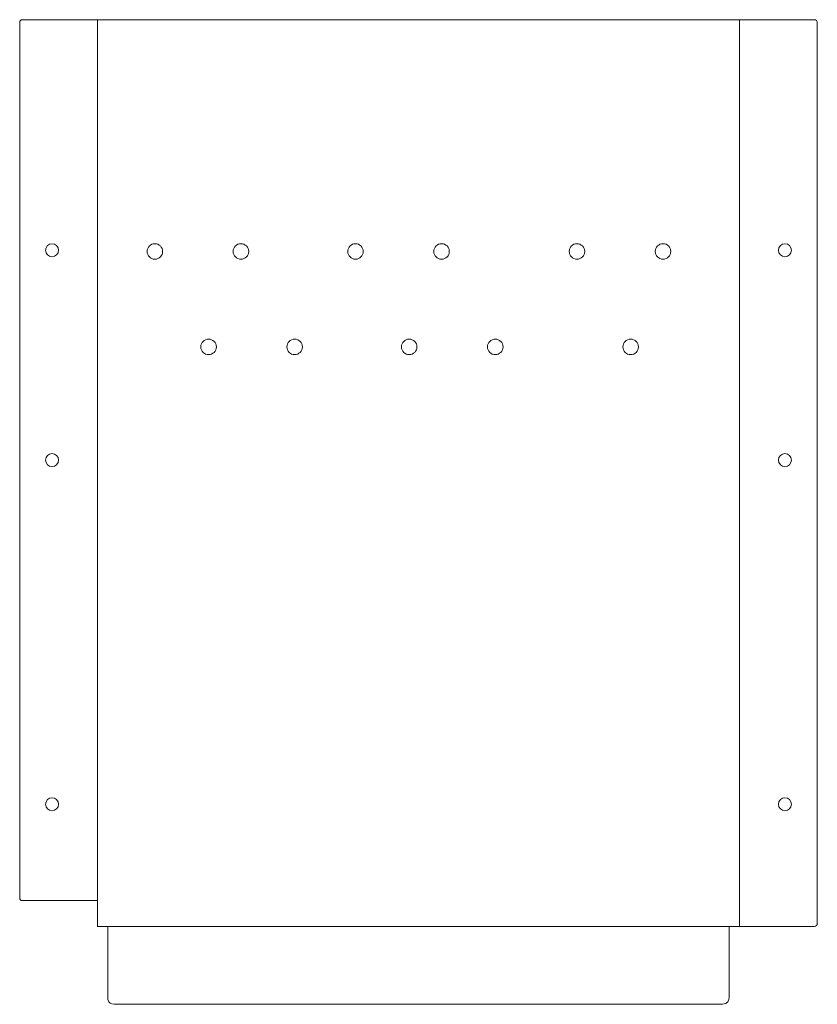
# Model space of a CAD drawing. Header units: millimetres. Extents: x -11899 to -11591, y -6351 to -5971.
import ezdxf

# ---------------------------------------------------------------- set-up
doc = ezdxf.new("R2010")
doc.units = ezdxf.units.MM
doc.header["$MEASUREMENT"] = 0
doc.layers.add('layer 1', color=7, linetype='Continuous')

msp = doc.modelspace()

# ---------------------------------------------------------------- linework, layer by layer
at = {"layer": 'layer 1', "color": 250, "lineweight": 20}
for centre, major_axis, ratio in [((-11886.5329, -6060.4043), (0, 2.5001), 1), ((-11846.8304, -6060.8764), (0, 3), 1), ((-11813.5992, -6060.8764), (0, 3), 1), ((-11769.3603, -6060.8764), (0, 3), 1), ((-11736.1291, -6060.8764), (0, 3), 1), ((-11683.8469, -6060.8764), (0, 3), 1), ((-11650.6157, -6060.8764), (0, 3), 1), ((-11603.5329, -6060.4043), (0, 2.5001), 1), ((-11826.087, -6097.7064), (0, 3), 1), ((-11792.8558, -6097.7064), (0, 3), 1), ((-11748.6169, -6097.7064), (0, 3), 1), ((-11715.3857, -6097.7064), (0, 3), 1), ((-11663.1035, -6097.7064), (0, 3), 1), ((-11886.5329, -6141.4156), (0, 2.5001), 1), ((-11603.5329, -6141.4156), (0, 2.5001), 1), ((-11886.5329, -6274.2407), (0, 2.5002), 0.99996), ((-11603.5329, -6274.2407), (0, 2.5002), 0.99996)]:
    msp.add_ellipse(centre, major_axis=major_axis, ratio=ratio, dxfattribs=at)
msp.add_open_spline([(-11869.033, -5971.4155), (-11869.033, -5971.4155), (-11621.033, -5971.4155), (-11621.033, -5971.4155), (-11621.033, -5971.4155), (-11619.7832, -5971.4155), (-11619.7832, -5971.4155), (-11619.7832, -5971.4155), (-11604.6654, -5971.4155), (-11604.6654, -5971.4155), (-11604.6654, -5971.4155), (-11592.2828, -5971.4155), (-11592.2828, -5971.4155), (-11591.5954, -5971.4155), (-11591.033, -5971.9779), (-11591.033, -5972.6653), (-11591.033, -5972.6653), (-11591.033, -6320.1656), (-11591.033, -6320.1656), (-11591.033, -6320.853), (-11591.5954, -6321.4154), (-11592.2828, -6321.4154), (-11592.2828, -6321.4154), (-11604.6654, -6321.4154), (-11604.6654, -6321.4154), (-11604.6654, -6321.4154), (-11619.7832, -6321.4154), (-11619.7832, -6321.4154), (-11619.7832, -6321.4154), (-11621.033, -6321.4154), (-11621.033, -6321.4154), (-11621.033, -6321.4154), (-11625.033, -6321.4154), (-11625.033, -6321.4154), (-11625.033, -6321.4154), (-11625.033, -6328.9767), (-11625.033, -6328.9767), (-11625.033, -6328.9767), (-11625.033, -6343.8541), (-11625.033, -6343.8541), (-11625.033, -6343.8541), (-11625.033, -6348.5611), (-11625.033, -6348.5611), (-11625.0957, -6350.0417), (-11625.6081, -6351.4694), (-11627.6816, -6351.4154), (-11627.6816, -6351.4154), (-11632.5943, -6351.4154), (-11632.5943, -6351.4154), (-11632.5943, -6351.4154), (-11857.4717, -6351.4154), (-11857.4717, -6351.4154), (-11859.174, -6351.4154), (-11860.8762, -6351.4154), (-11862.5785, -6351.4154), (-11863.9258, -6351.4605), (-11864.6117, -6350.9765), (-11865.033, -6349.6457), (-11865.033, -6349.6457), (-11865.033, -6343.8541), (-11865.033, -6343.8541), (-11865.033, -6343.8541), (-11865.033, -6328.9767), (-11865.033, -6328.9767), (-11865.033, -6328.9767), (-11865.033, -6321.4154), (-11865.033, -6321.4154), (-11865.033, -6321.4154), (-11869.033, -6321.4154), (-11869.033, -6321.4154), (-11869.033, -6321.4154), (-11869.033, -6311.4154), (-11869.033, -6311.4154), (-11869.033, -6311.4154), (-11870.0065, -6311.4154), (-11870.0065, -6311.4154), (-11870.0065, -6311.4154), (-11888.2973, -6311.4154), (-11888.2973, -6311.4154), (-11888.2973, -6311.4154), (-11898.0595, -6311.4154), (-11898.0595, -6311.4154), (-11898.595, -6311.4154), (-11899.033, -6310.9774), (-11899.033, -6310.4419), (-11899.033, -6310.4419), (-11899.033, -5972.389), (-11899.033, -5972.389), (-11899.033, -5971.8535), (-11898.595, -5971.4155), (-11898.0595, -5971.4155), (-11898.0595, -5971.4155), (-11888.2973, -5971.4155), (-11888.2973, -5971.4155), (-11888.2973, -5971.4155), (-11870.0065, -5971.4155), (-11870.0065, -5971.4155), (-11870.0065, -5971.4155), (-11869.033, -5971.4155), (-11869.033, -5971.4155)], degree=3, knots=[0, 0, 0, 0, 0.03030303, 0.03030303, 0.03030303, 0.06060606, 0.06060606, 0.06060606, 0.09090909, 0.09090909, 0.09090909, 0.12121212, 0.12121212, 0.12121212, 0.15151515, 0.15151515, 0.15151515, 0.18181818, 0.18181818, 0.18181818, 0.21212121, 0.21212121, 0.21212121, 0.24242424, 0.24242424, 0.24242424, 0.27272727, 0.27272727, 0.27272727, 0.3030303, 0.3030303, 0.3030303, 0.33333333, 0.33333333, 0.33333333, 0.36363636, 0.36363636, 0.36363636, 0.39393939, 0.39393939, 0.39393939, 0.42424242, 0.42424242, 0.42424242, 0.45454545, 0.45454545, 0.45454545, 0.48484848, 0.48484848, 0.48484848, 0.51515152, 0.51515152, 0.51515152, 0.54545455, 0.54545455, 0.54545455, 0.57575758, 0.57575758, 0.57575758, 0.60606061, 0.60606061, 0.60606061, 0.63636364, 0.63636364, 0.63636364, 0.66666667, 0.66666667, 0.66666667, 0.6969697, 0.6969697, 0.6969697, 0.72727273, 0.72727273, 0.72727273, 0.75757576, 0.75757576, 0.75757576, 0.78787879, 0.78787879, 0.78787879, 0.81818182, 0.81818182, 0.81818182, 0.84848485, 0.84848485, 0.84848485, 0.87878788, 0.87878788, 0.87878788, 0.90909091, 0.90909091, 0.90909091, 0.93939394, 0.93939394, 0.93939394, 0.96969697, 0.96969697, 0.96969697, 1, 1, 1, 1], dxfattribs=at)
at = {"layer": 'layer 1', "color": 5, "lineweight": 20}
for points in [[(-11869.033, -5971.4155), (-11869.033, -5971.4155), (-11869.033, -6311.4154), (-11869.033, -6311.4154)], [(-11621.033, -5971.4154), (-11621.033, -5971.4154), (-11621.033, -6321.4155), (-11621.033, -6321.4155)], [(-11865.033, -6321.4154), (-11865.033, -6321.4154), (-11625.033, -6321.4154), (-11625.033, -6321.4154)]]:
    msp.add_open_spline(points, degree=3, dxfattribs=at)

doc.saveas('drawing.dxf')
